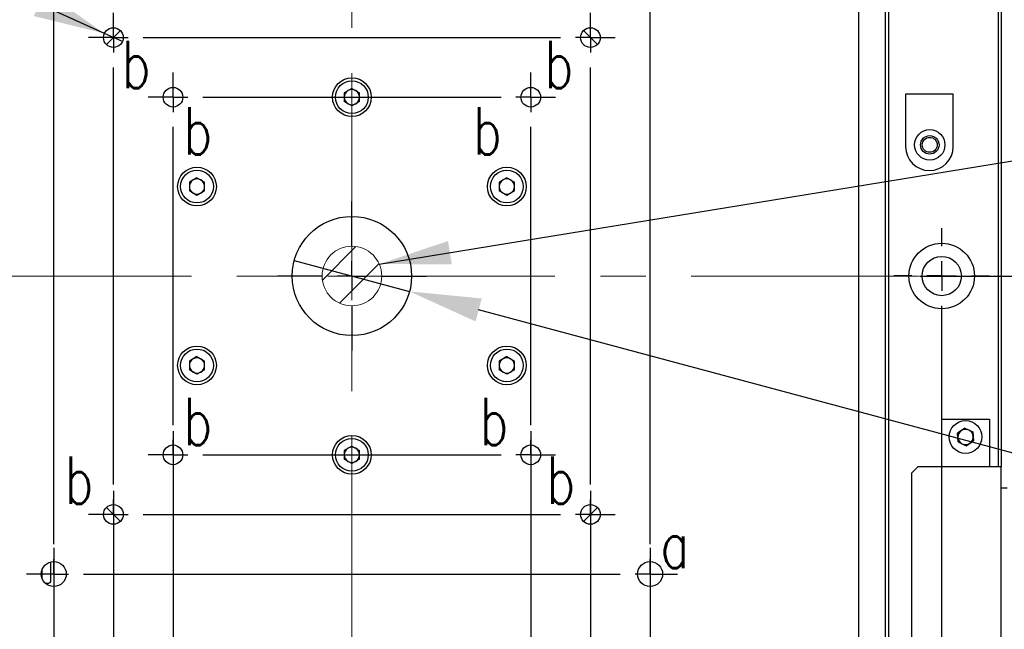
# Model space of a CAD drawing. Header units: millimetres. Extents: x 0 to 376, y -2 to 209.
# Tile 14 of 31: x 92 to 147, y 103 to 137. Entities that reach past the tile are written whole.
import ezdxf

# ---------------------------------------------------------------- set-up
doc = ezdxf.new("R2010")
doc.units = ezdxf.units.MM
doc.linetypes.add('CENTERX2', pattern=[20.32, 12.7, -2.54, 2.54, -2.54])
doc.layers.add('SLD-0', color=7, linetype='Continuous')
doc.styles.add('SLDTEXTSTYLE1', font='TXT', dxfattribs={"width": 0.75, "bigfont": 'bigfont'})
doc.styles.get("Standard").update_dxf_attribs({"font": 'arial.ttf'})
doc.dimstyles.new('SLDDIMSTYLE0', dxfattribs={"dimtxt": 3.5, "dimasz": 4, "dimexe": 0, "dimexo": 0.0625, "dimgap": 0.875, "dimtad": 1, "dimlfac": 3, "dimrnd": 1e-09, "dimzin": 12, "dimdsep": 46, "dimtxsty": 'SLDTEXTSTYLE1', "dimsah": 1, "dimcen": 0.09, "dimadec": 0, "dimazin": 3, "dimtfac": 1, "dimtofl": 0, "dimtmove": 0, "dimatfit": 3, "dimfxl": 1, "dimfrac": 2, "dimtolj": 1, "dimtzin": 12, "dimarcsym": 0})
doc.dimstyles.new('SLDDIMSTYLE5', dxfattribs={"dimtxt": 3.5, "dimasz": 4, "dimexe": 0, "dimexo": 0.0625, "dimgap": 0.875, "dimtad": 0, "dimtih": 1, "dimtoh": 1, "dimlfac": 3, "dimrnd": 1e-09, "dimzin": 12, "dimdsep": 46, "dimtxsty": 'SLDTEXTSTYLE1', "dimblk1": 'NONE', "dimsah": 1, "dimcen": 0, "dimadec": 0, "dimazin": 3, "dimtfac": 1, "dimtmove": 0, "dimatfit": 3, "dimldrblk": 'NONE', "dimfxl": 1, "dimfrac": 2, "dimtolj": 1, "dimtzin": 12, "dimarcsym": 0})
doc.dimstyles.new('SLDDIMSTYLE6', dxfattribs={"dimtxt": 0.18, "dimasz": 4, "dimexe": 0, "dimexo": 0.0625, "dimgap": 0, "dimtad": 0, "dimtih": 1, "dimtoh": 1, "dimdec": 0, "dimrnd": 1e-09, "dimzin": 0, "dimdsep": 46, "dimtxsty": 'Standard', "dimsah": 1, "dimcen": 0.09, "dimadec": 0, "dimazin": 0, "dimtfac": 4, "dimtdec": 0, "dimtofl": 0, "dimtmove": 0, "dimatfit": 3, "dimfxl": 1, "dimfrac": 2, "dimtolj": 1, "dimtzin": 0, "dimarcsym": 0})

# ---------------------------------------------------------------- blocks, each defined once
blk = doc.blocks.new('*D64')
at = {"layer": 'Defpoints', "color": 0, "transparency": 16777216}
for p in [(142.49, 123.135), (175.123, 123.135), (146.79, 81.469)]:
    blk.add_point(p, dxfattribs=at)
at = {"layer": 'SLD-0', "color": 0, "lineweight": -2, "transparency": 16777216}
for p, q in [((142.552, 123.135), (175.123, 123.135)), ((175.123, 85.469), (175.123, 119.135)), ((146.852, 81.469), (175.123, 81.469))]:
    blk.add_line(p, q, dxfattribs=at)
at = {"layer": 'SLD-0', "color": 0, "transparency": 16777216}
for points in [[(174.456, 119.135), (175.79, 119.135), (175.123, 123.135)], [(174.456, 85.469), (175.79, 85.469), (175.123, 81.469)]]:
    blk.add_solid(points, dxfattribs=at)
at = {"layer": 'SLD-0', "color": 0, "transparency": 16777216, "insert": (170.748, 103.594), "char_height": 3.5, "attachment_point": 2, "rotation": 90, "style": 'SLDTEXTSTYLE1'}
blk.add_mtext('\\A1;(125)', dxfattribs=at)
blk = doc.blocks.new('*D66')
at = {"layer": 'Defpoints', "color": 0, "transparency": 16777216}
for p in [(94.156, 108.002), (127.49, 108.002), (127.49, 48.135)]:
    blk.add_point(p, dxfattribs=at)
at = {"layer": 'SLD-0', "color": 0, "lineweight": -2, "transparency": 16777216}
for p, q in [((94.156, 107.94), (94.156, 48.135)), ((127.49, 107.94), (127.49, 48.135)), ((98.156, 48.135), (123.49, 48.135))]:
    blk.add_line(p, q, dxfattribs=at)
at = {"layer": 'SLD-0', "color": 0, "transparency": 16777216}
for points in [[(98.156, 48.802), (98.156, 47.469), (94.156, 48.135)], [(123.49, 48.802), (123.49, 47.469), (127.49, 48.135)]]:
    blk.add_solid(points, dxfattribs=at)
at = {"layer": 'SLD-0', "color": 0, "transparency": 16777216, "insert": (109.996, 52.51), "char_height": 3.5, "attachment_point": 2, "style": 'SLDTEXTSTYLE1'}
blk.add_mtext('\\A1;□100', dxfattribs=at)
blk = doc.blocks.new('*D67')
at = {"layer": 'Defpoints', "color": 0, "transparency": 16777216}
for p in [(97.49, 111.185), (124.156, 111.185), (124.156, 54.566)]:
    blk.add_point(p, dxfattribs=at)
at = {"layer": 'SLD-0', "color": 0, "lineweight": -2, "transparency": 16777216}
for p, q in [((97.49, 111.123), (97.49, 54.566)), ((124.156, 111.123), (124.156, 54.566)), ((101.49, 54.566), (120.156, 54.566))]:
    blk.add_line(p, q, dxfattribs=at)
at = {"layer": 'SLD-0', "color": 0, "transparency": 16777216}
for points in [[(101.49, 55.233), (101.49, 53.9), (97.49, 54.566)], [(120.156, 55.233), (120.156, 53.9), (124.156, 54.566)]]:
    blk.add_solid(points, dxfattribs=at)
at = {"layer": 'SLD-0', "color": 0, "transparency": 16777216, "insert": (110.946, 58.941), "char_height": 3.5, "attachment_point": 2, "style": 'SLDTEXTSTYLE1'}
blk.add_mtext('\\A1;□80', dxfattribs=at)
blk = doc.blocks.new('*D68')
at = {"layer": 'Defpoints', "color": 0, "transparency": 16777216}
for p in [(100.823, 114.519), (120.823, 114.519), (120.823, 60.47)]:
    blk.add_point(p, dxfattribs=at)
at = {"layer": 'SLD-0', "color": 0, "lineweight": -2, "transparency": 16777216}
for p, q in [((100.823, 114.456), (100.823, 60.47)), ((120.823, 114.456), (120.823, 60.47)), ((104.823, 60.47), (116.823, 60.47))]:
    blk.add_line(p, q, dxfattribs=at)
at = {"layer": 'SLD-0', "color": 0, "transparency": 16777216}
for points in [[(104.823, 61.137), (104.823, 59.803), (100.823, 60.47)], [(116.823, 61.137), (116.823, 59.803), (120.823, 60.47)]]:
    blk.add_solid(points, dxfattribs=at)
at = {"layer": 'SLD-0', "color": 0, "transparency": 16777216, "insert": (110.961, 64.845), "char_height": 3.5, "attachment_point": 2, "style": 'SLDTEXTSTYLE1'}
blk.add_mtext('\\A1;□60', dxfattribs=at)
blk = doc.blocks.new('SW_RADIAL_DIMENSION_2')
at = {"layer": 'SLD-0', "color": 0}
for p, q in [((69.863, -25.209), (26.69, -5.556)), ((70.864, -25.665), (69.863, -25.209))]:
    blk.add_line(p, q, dxfattribs=at)
blk.add_solid([(69.863, -25.209), (66.533, -22.87), (65.911, -24.235)], dxfattribs=at)
blk = doc.blocks.new('*D69')
at = {"layer": 'Defpoints', "color": 0, "transparency": 16777216}
for p in [(107.603, 123.998), (114.043, 122.273)]:
    blk.add_point(p, dxfattribs=at)
at = {"layer": 'SLD-0', "color": 0, "lineweight": -2, "transparency": 16777216}
for p, q in [((107.603, 123.998), (114.043, 122.273)), ((160.049, 109.946), (117.907, 121.237))]:
    blk.add_line(p, q, dxfattribs=at)
at = {"layer": 'SLD-0', "color": 0, "transparency": 16777216}
blk.add_solid([(118.079, 121.881), (117.734, 120.594), (114.043, 122.273)], dxfattribs=at)
at = {"layer": 'SLD-0', "color": 0, "transparency": 16777216, "insert": (164.205, 109.946), "char_height": 3.5, "attachment_point": 5, "style": 'SLDTEXTSTYLE1'}
blk.add_mtext('\\A1;∅20', dxfattribs=at)
blk = doc.blocks.new('_None')
blk = doc.blocks.new('SW_CENTERMARKSYMBOL_12')
at = {"layer": 'SLD-0', "color": 0}
for p, q in [((0, 1.667), (0, 4.167)), ((0, 0), (0, 0.833)), ((-1.667, 0), (-4.167, 0)), ((0, 0), (-0.833, 0)), ((0, 0), (0, -0.833)), ((0, 0), (0.833, 0)), ((1.667, 0), (4.167, 0)), ((0, -1.667), (0, -4.167))]:
    blk.add_line(p, q, dxfattribs=at)
blk = doc.blocks.new('SW_CENTERMARKSYMBOL_13')
at = {"layer": 'SLD-0', "color": 0}
for p, q in [((76.667, -36.667), (76.667, -35.667)), ((76.667, -38.333), (76.667, -37.5)), ((75, -38.333), (74, -38.333)), ((76.667, -38.333), (75.833, -38.333)), ((76.667, -38.333), (76.667, -39.167)), ((76.667, -38.333), (77.5, -38.333)), ((78.333, -38.333), (79.333, -38.333)), ((76.667, -69.333), (76.667, -40))]:
    blk.add_line(p, q, dxfattribs=at)
blk = doc.blocks.new('SW_CENTERMARKSYMBOL_14')
at = {"layer": 'SLD-0', "color": 0}
blk.add_line((56.667, -55), (56.667, -1.667), dxfattribs=at)
blk = doc.blocks.new('SW_CENTERMARKSYMBOL_15')
at = {"layer": 'SLD-0', "color": 0}
for p, q in [((0, 0.833), (0, 1.533)), ((33.333, 0.833), (33.333, 1.533)), ((0, 0), (0, 0.833)), ((33.333, 0), (33.333, 0.833)), ((-0.833, 0), (-1.533, 0)), ((0, 0), (-0.833, 0)), ((0, 0), (0, -0.833)), ((0, 0), (0.833, 0)), ((1.667, 0), (31.667, 0)), ((33.333, 0), (32.5, 0)), ((33.333, 0), (33.333, -0.833)), ((33.333, 0), (34.167, 0)), ((34.167, 0), (34.867, 0)), ((0, -31.667), (0, -1.667)), ((3.333, -2.5), (3.333, -1.95)), ((30, -2.5), (30, -1.95)), ((33.333, -31.667), (33.333, -1.667)), ((3.333, -3.333), (3.333, -2.5)), ((30, -3.333), (30, -2.5)), ((2.5, -3.333), (1.95, -3.333)), ((3.333, -3.333), (2.5, -3.333)), ((3.333, -3.333), (3.333, -4.167)), ((3.333, -3.333), (4.167, -3.333)), ((5, -3.333), (28.333, -3.333)), ((30, -3.333), (29.167, -3.333)), ((30, -3.333), (30, -4.167)), ((30, -3.333), (30.833, -3.333)), ((30.833, -3.333), (31.383, -3.333)), ((3.333, -28.333), (3.333, -5)), ((6.667, -5.833), (6.667, -5.283)), ((26.667, -5.833), (26.667, -5.283)), ((30, -28.333), (30, -5)), ((6.667, -6.667), (6.667, -5.833)), ((26.667, -6.667), (26.667, -5.833)), ((5.833, -6.667), (5.283, -6.667)), ((6.667, -6.667), (5.833, -6.667)), ((6.667, -6.667), (6.667, -7.5)), ((6.667, -6.667), (7.5, -6.667)), ((8.333, -6.667), (25, -6.667)), ((26.667, -6.667), (25.833, -6.667)), ((26.667, -6.667), (26.667, -7.5)), ((26.667, -6.667), (27.5, -6.667)), ((27.5, -6.667), (28.05, -6.667)), ((6.667, -25), (6.667, -8.333)), ((26.667, -25), (26.667, -8.333)), ((6.667, -26.667), (6.667, -25.833)), ((26.667, -26.667), (26.667, -25.833)), ((5.833, -26.667), (5.283, -26.667)), ((6.667, -26.667), (5.833, -26.667)), ((6.667, -26.667), (6.667, -27.5)), ((6.667, -26.667), (7.5, -26.667)), ((8.333, -26.667), (25, -26.667)), ((26.667, -26.667), (25.833, -26.667)), ((26.667, -26.667), (26.667, -27.5)), ((26.667, -26.667), (27.5, -26.667)), ((27.5, -26.667), (28.05, -26.667)), ((6.667, -27.5), (6.667, -28.05)), ((26.667, -27.5), (26.667, -28.05)), ((3.333, -30), (3.333, -29.167)), ((30, -30), (30, -29.167)), ((2.5, -30), (1.95, -30)), ((3.333, -30), (2.5, -30)), ((3.333, -30), (3.333, -30.833)), ((3.333, -30), (4.167, -30)), ((5, -30), (28.333, -30)), ((30, -30), (29.167, -30)), ((30, -30), (30, -30.833)), ((30, -30), (30.833, -30)), ((30.833, -30), (31.383, -30)), ((3.333, -30.833), (3.333, -31.383)), ((30, -30.833), (30, -31.383)), ((0, -33.333), (0, -32.5)), ((33.333, -33.333), (33.333, -32.5)), ((-0.833, -33.333), (-1.533, -33.333)), ((0, -33.333), (-0.833, -33.333)), ((0, -33.333), (0, -34.167)), ((0, -33.333), (0.833, -33.333)), ((1.667, -33.333), (31.667, -33.333)), ((33.333, -33.333), (32.5, -33.333)), ((33.333, -33.333), (33.333, -34.167)), ((33.333, -33.333), (34.167, -33.333)), ((34.167, -33.333), (34.867, -33.333)), ((0, -34.167), (0, -34.867)), ((33.333, -34.167), (33.333, -34.867))]:
    blk.add_line(p, q, dxfattribs=at)

msp = doc.modelspace()

# ---------------------------------------------------------------- hatches: boundary and pattern name
at = {"linetype": 'Continuous'}
h = msp.add_hatch(dxfattribs=at)
h.set_pattern_fill('ANSI31', scale=0.5, style=0)
h.set_pattern_definition([(45, (-36.6242, -49.8254), (-1.122532, 1.122532), [])])
edge = h.paths.add_edge_path(flags=0)
edge.add_arc((110.8231, 123.1355), 1.6667, 0, 360)

# ---------------------------------------------------------------- linework, layer by layer
at = {"color": 7, "linetype": 'Continuous', "lineweight": 25}
for p, q in [((146.9564, 112.4688), (146.9564, 164.3998)), ((147.1231, 164.4688), (147.1231, 112.4688)), ((140.6564, 93.5378), (140.6564, 152.7331)), ((140.8231, 152.8021), (140.8231, 93.4688)), ((97.8787, 136.8577), (97.1008, 136.0799)), ((124.5453, 136.0799), (123.7675, 136.8577)), ((110.8231, 133.6281), (110.3964, 133.3818)), ((110.3964, 133.3818), (110.3964, 132.8891)), ((110.8231, 133.6281), (111.2498, 133.3818)), ((111.2498, 132.8891), (111.2498, 133.3818)), ((144.438, 133.3021), (141.7713, 133.3021)), ((141.7713, 133.3021), (141.7713, 130.3688)), ((144.438, 130.3688), (144.438, 133.3021)), ((110.8231, 132.6428), (110.3964, 132.8891)), ((111.2498, 132.8891), (110.8231, 132.6428)), ((102.1628, 128.6281), (101.7362, 128.3818)), ((101.7362, 128.3818), (101.7362, 127.8891)), ((102.1628, 128.6281), (102.5895, 128.3818)), ((102.5895, 127.8891), (102.5895, 128.3818)), ((119.4833, 128.6281), (119.0567, 128.3818)), ((119.0567, 128.3818), (119.0567, 127.8891)), ((119.4833, 128.6281), (119.91, 128.3818)), ((119.91, 127.8891), (119.91, 128.3818)), ((102.1628, 127.6428), (101.7362, 127.8891)), ((102.5895, 127.8891), (102.1628, 127.6428)), ((119.4833, 127.6428), (119.0567, 127.8891)), ((119.91, 127.8891), (119.4833, 127.6428)), ((102.1628, 118.6281), (101.7362, 118.3818)), ((101.7362, 118.3818), (101.7362, 117.8891)), ((102.1628, 118.6281), (102.5895, 118.3818)), ((102.5895, 117.8891), (102.5895, 118.3818)), ((119.4833, 118.6281), (119.0567, 118.3818)), ((119.0567, 118.3818), (119.0567, 117.8891)), ((119.4833, 118.6281), (119.91, 118.3818)), ((119.91, 117.8891), (119.91, 118.3818)), ((102.1628, 117.6428), (101.7362, 117.8891)), ((102.5895, 117.8891), (102.1628, 117.6428)), ((119.4833, 117.6428), (119.0567, 117.8891)), ((119.91, 117.8891), (119.4833, 117.6428)), ((143.7898, 115.1355), (146.4564, 115.1355)), ((143.7898, 112.4688), (143.7898, 115.1355)), ((146.4564, 115.1355), (146.4564, 112.4688)), ((145.081, 114.6263), (144.6769, 114.3444)), ((145.081, 114.6263), (145.5271, 114.4174)), ((144.719, 113.8536), (144.6769, 114.3444)), ((145.5271, 114.4174), (145.5692, 113.9265)), ((110.8231, 113.6281), (110.3964, 113.3818)), ((110.3964, 113.3818), (110.3964, 112.8891)), ((110.8231, 113.6281), (111.2498, 113.3818)), ((111.2498, 112.8891), (111.2498, 113.3818)), ((144.719, 113.8536), (145.1652, 113.6446)), ((145.1652, 113.6446), (145.5692, 113.9265)), ((110.8231, 112.6428), (110.3964, 112.8891)), ((111.2498, 112.8891), (110.8231, 112.6428)), ((142.4564, 112.4688), (142.1231, 112.1355)), ((146.4564, 112.4688), (142.4564, 112.4688)), ((147.1231, 112.4688), (146.4564, 112.4688)), ((147.1231, 99.8021), (147.1231, 112.4688)), ((142.1231, 100.1355), (142.1231, 112.1355)), ((147.4564, 111.2688), (147.1231, 111.2688)), ((97.1008, 110.191), (97.8787, 109.4132)), ((123.7675, 109.4132), (124.5453, 110.191)), ((93.9898, 106.0598), (93.9898, 107.1487)), ((94.1564, 107.1688), (94.1564, 105.7688)), ((93.4898, 106.6822), (93.4898, 106.2554)), ((93.6758, 105.9598), (93.8898, 105.9598))]:
    msp.add_line(p, q, dxfattribs=at)
for centre, radius in [((97.4898, 136.4688), 0.55), ((124.1564, 136.4688), 0.55), ((110.8231, 133.1355), 1.0833), ((110.8231, 133.1355), 0.9167), ((100.8231, 133.1355), 0.55), ((120.8231, 133.1355), 0.55), ((143.1231, 130.4688), 0.85), ((143.1231, 130.4688), 0.5167), ((143.1231, 130.4688), 0.4167), ((102.1628, 128.1355), 1.0833), ((102.1628, 128.1355), 0.9167), ((119.4833, 128.1355), 1.0833), ((119.4833, 128.1355), 0.9167), ((110.8231, 123.1355), 3.3333), ((143.7898, 123.1355), 1.8333), ((143.7898, 123.1355), 1.1), ((102.1628, 118.1355), 1.0833), ((102.1628, 118.1355), 0.9167), ((119.4833, 118.1355), 1.0833), ((119.4833, 118.1355), 0.9167), ((145.1231, 114.1355), 0.9167), ((110.8231, 113.1355), 1.0833), ((110.8231, 113.1355), 0.9167), ((100.8231, 113.1355), 0.55), ((120.8231, 113.1355), 0.55), ((97.4898, 109.8021), 0.55), ((124.1564, 109.8021), 0.55), ((94.1564, 106.4688), 0.7), ((127.4898, 106.4688), 0.7)]:
    msp.add_circle(centre, radius, dxfattribs=at)
for centre, radius, start, end in [((110.8231, 133.1355), 0.4267, 120, 180), ((110.8231, 133.1355), 0.4267, 60, 120), ((110.8231, 133.1355), 0.4267, 0, 60), ((110.8231, 133.1355), 0.4267, 180, 240), ((110.8231, 133.1355), 0.4267, 240, 300), ((110.8231, 133.1355), 0.4267, 300, 0), ((143.1047, 130.3688), 1.3333, 180, 0), ((102.1628, 128.1355), 0.4267, 120, 180), ((102.1628, 128.1355), 0.4267, 60, 120), ((102.1628, 128.1355), 0.4267, 0, 60), ((119.4833, 128.1355), 0.4267, 120, 180), ((119.4833, 128.1355), 0.4267, 60, 120), ((119.4833, 128.1355), 0.4267, 0, 60), ((102.1628, 128.1355), 0.4267, 180, 240), ((102.1628, 128.1355), 0.4267, 240, 300), ((102.1628, 128.1355), 0.4267, 300, 0), ((119.4833, 128.1355), 0.4267, 180, 240), ((119.4833, 128.1355), 0.4267, 240, 300), ((119.4833, 128.1355), 0.4267, 300, 0), ((102.1628, 118.1355), 0.4267, 120, 180), ((102.1628, 118.1355), 0.4267, 60, 120), ((102.1628, 118.1355), 0.4267, 0, 60), ((119.4833, 118.1355), 0.4267, 120, 180), ((119.4833, 118.1355), 0.4267, 60, 120), ((119.4833, 118.1355), 0.4267, 0, 60), ((102.1628, 118.1355), 0.4267, 180, 240), ((102.1628, 118.1355), 0.4267, 300, 0), ((119.4833, 118.1355), 0.4267, 180, 240), ((119.4833, 118.1355), 0.4267, 300, 0), ((102.1628, 118.1355), 0.4267, 240, 300), ((119.4833, 118.1355), 0.4267, 240, 300), ((145.1231, 114.1355), 0.4267, 124.90288, 184.90288), ((145.1231, 114.1355), 0.4267, 64.90288, 124.90288), ((145.1231, 114.1355), 0.4267, 4.90288, 64.90288), ((145.1231, 114.1355), 0.4267, 184.90288, 244.90288), ((145.1231, 114.1355), 0.4267, 304.90288, 4.90288), ((110.8231, 113.1355), 0.4267, 120, 180), ((110.8231, 113.1355), 0.4267, 60, 120), ((110.8231, 113.1355), 0.4267, 0, 60), ((145.1231, 114.1355), 0.4267, 244.90288, 304.90288), ((110.8231, 113.1355), 0.4267, 180, 240), ((110.8231, 113.1355), 0.4267, 300, 0), ((110.8231, 113.1355), 0.4267, 240, 300), ((93.8898, 106.0598), 0.1, 270, 0)]:
    msp.add_arc(centre, radius, start, end, dxfattribs=at)
at = {"layer": 'SLD-0', "linetype": 'CENTERX2', "lineweight": 18}
for p, q in [((110.8231, 154.8021), (110.8231, 91.4688)), ((142.4898, 123.1355), (79.1564, 123.1355))]:
    msp.add_line(p, q, dxfattribs=at)
at = {"layer": 'SLD-0', "lineweight": 18}
msp.add_circle((110.8231, 123.1355), 1.6667, dxfattribs=at)

# ---------------------------------------------------------------- block references
at = {"layer": 'SLD-0'}
for name, p in [('SW_RADIAL_DIMENSION_2', (27.1265, 161.9061)), ('SW_CENTERMARKSYMBOL_13', (67.1231, 161.4688)), ('SW_CENTERMARKSYMBOL_14', (82.4898, 151.4688)), ('SW_CENTERMARKSYMBOL_15', (94.1564, 139.8021)), ('SW_CENTERMARKSYMBOL_12', (110.8231, 123.1355))]:
    msp.add_blockref(name, p, dxfattribs=at)

# ---------------------------------------------------------------- texts
at = {"layer": 'SLD-0', "char_height": 2.6458, "attachment_point": 1, "style": 'SLDTEXTSTYLE1'}
for s, insert in [('b', (97.9604, 136.2844)), ('b', (121.592, 136.2844)), ('b', (101.4061, 132.5733)), ('b', (117.5882, 132.5733)), ('b', (101.4061, 116.3241)), ('b', (117.9596, 116.3241)), ('b', (94.7636, 113.0402)), ('b', (121.6899, 113.0402)), ('a', (128.0636, 109.4506))]:
    msp.add_mtext(s, dxfattribs=dict(at, insert=insert))

# ---------------------------------------------------------------- dimensions: what is measured, and where the dimension line sits
at = {"layer": 'SLD-0'}
dim = msp.add_diameter_dim_2p(p1=(107.6033, 123.9982), p2=(114.0428, 122.2727), dimstyle='SLDDIMSTYLE5', dxfattribs=at)
dim.commit()
dim.dimension.update_dxf_attribs({"geometry": '*D69', "text_midpoint": (160.0487, 109.9455), "dimtype": 163})
dim = msp.add_linear_dim(base=(175.1231, 123.1355), p1=(146.7898, 81.4688), p2=(142.4898, 123.1355), angle=90, text='(<>)', dimstyle='SLDDIMSTYLE0', dxfattribs=at)
dim.commit()
dim.dimension.update_dxf_attribs({"geometry": '*D64', "text_midpoint": (175.1231, 103.5943), "dimtype": 160})
for base, p1, p2, picture, middle in [((120.8231, 60.4699), (100.8231, 114.5188), (120.8231, 114.5188), '*D68', (110.9614, 60.4699)), ((124.1564, 54.5664), (97.4898, 111.1855), (124.1564, 111.1855), '*D67', (110.946, 54.5664)), ((127.4898, 48.1354), (94.1564, 108.0021), (127.4898, 108.0021), '*D66', (109.9958, 48.1354))]:
    dim = msp.add_linear_dim(base=base, p1=p1, p2=p2, text='□<>', dimstyle='SLDDIMSTYLE0', dxfattribs=at)
    dim.commit()
    dim.dimension.update_dxf_attribs({"geometry": picture, "text_midpoint": middle, "dimtype": 160})

# ---------------------------------------------------------------- leaders
msp.add_leader([(112.3516, 123.7999), (156.2938, 130.9616)], dimstyle='SLDDIMSTYLE6', dxfattribs=at)

doc.saveas('drawing.dxf')
